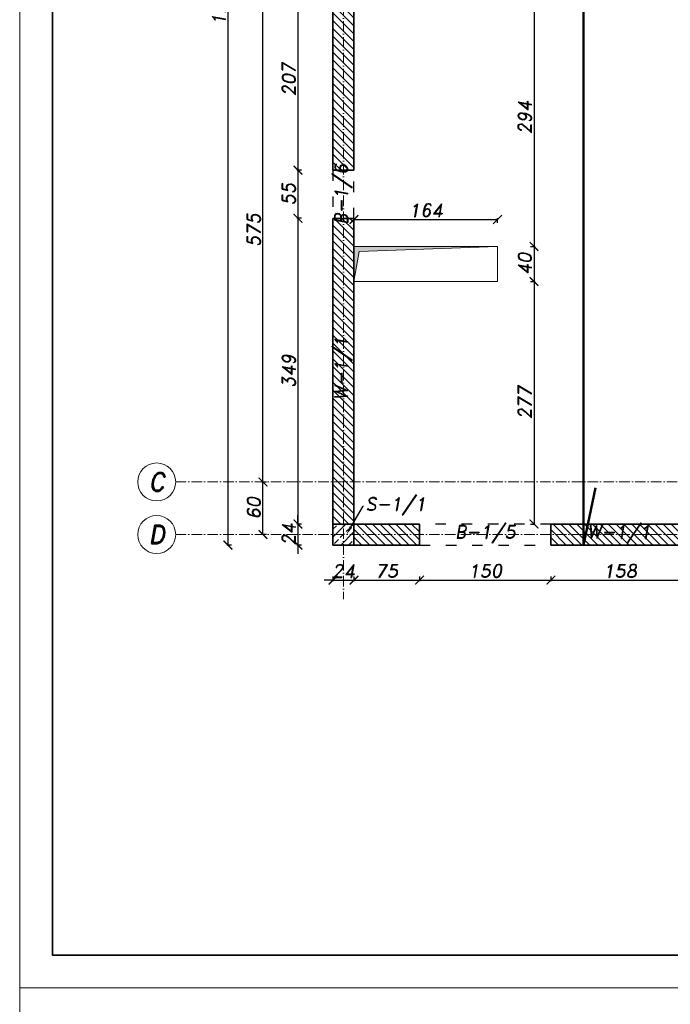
# Model space of a CAD drawing. Header units: millimetres. Extents: x 295948 to 312016, y 6878 to 18016.
# Tile 15 of 252: x 295948 to 296692, y 11314 to 12439. Entities that reach past the tile are written whole.
import ezdxf
from ezdxf import colors
from ezdxf.entities.mleader import LeaderData, LeaderLine
from ezdxf.math import Vec2, Vec3

# ---------------------------------------------------------------- set-up
doc = ezdxf.new("R2010")
doc.units = ezdxf.units.MM
doc.linetypes.add('ACAD_ISO03W100', pattern=[30, 12, -18])
doc.linetypes.add('ACAD_ISO10W100', pattern=[18, 12, -3, 0, -3])
for name, color, linetype, lineweight in [('konstrukcja', 3, 'Continuous', 35), ('konstrukcja wymiary', 1, 'Continuous', 13), ('kreskowanie', 253, 'Continuous', 0), ('linie widok', 2, 'Continuous', 18), ('opisy', 2, 'Continuous', 18), ('osie', 5, 'ACAD_ISO10W100', 13), ('zbrojenie', 4, 'Continuous', 50)]:
    doc.layers.add(name, color=color, linetype=linetype, lineweight=lineweight)
doc.layers.add('przerywane', color=6, linetype='ACAD_ISO03W100')
doc.styles.add('KONSTRUKCJA', font='romand.shx', dxfattribs={"oblique": 10})
doc.styles.get("Standard").update_dxf_attribs({"font": 'romand.shx', "oblique": 10})
doc.dimstyles.new('175', dxfattribs={"dimtxt": 15, "dimasz": 10, "dimexe": 1.25, "dimexo": 0.625, "dimgap": 3, "dimtad": 1, "dimdec": 0, "dimrnd": 0.5, "dimtxsty": 'KONSTRUKCJA', "dimblk": 'ARCHTICK', "dimcen": 2.5, "dimadec": 0, "dimazin": 0, "dimtfac": 1, "dimtdec": 0, "dimtix": 1, "dimtmove": 0, "dimatfit": 3, "dimfxl": 4, "dimfxlon": 1, "dimarcsym": 0})

# ---------------------------------------------------------------- blocks, each defined once
blk = doc.blocks.new('_ArchTick')
at = {"color": 0, "linetype": 'ByBlock', "lineweight": 13, "const_width": 0.15}
blk.add_lwpolyline([(-0.5, -0.5), (0.5, 0.5)], dxfattribs=at)
blk = doc.blocks.new('*D32')
at = {"layer": 'Defpoints', "color": 0, "transparency": 16777216}
for p in [(296330.4, 12473.8), (296266.4, 12266.8), (296306.4, 12266.8)]:
    blk.add_point(p, dxfattribs=at)
at = {"layer": 'konstrukcja wymiary', "color": 0, "lineweight": -2, "transparency": 16777216}
for p, q in [((296270.4, 12473.8), (296265.1, 12473.8)), ((296266.4, 12473.8), (296266.4, 12266.8)), ((296270.4, 12266.8), (296265.1, 12266.8))]:
    blk.add_line(p, q, dxfattribs=at)
at = {"layer": 'konstrukcja wymiary', "color": 0, "lineweight": -2, "transparency": 16777216, "xscale": 10, "yscale": 10, "zscale": 10}
for p, rotation in [((296266.4, 12473.8), 90), ((296266.4, 12266.8), 270)]:
    blk.add_blockref('_ArchTick', p, dxfattribs=dict(at, rotation=rotation))
at = {"layer": 'konstrukcja wymiary', "color": 0, "transparency": 16777216, "insert": (296255.9, 12370.3), "char_height": 15, "attachment_point": 5, "rotation": 90, "style": 'KONSTRUKCJA'}
blk.add_mtext('207', dxfattribs=at)
blk = doc.blocks.new('*D33')
at = {"layer": 'Defpoints', "color": 0, "transparency": 16777216}
for p in [(296306.4, 12266.8), (296266.4, 12211.9), (296306.4, 12211.9)]:
    blk.add_point(p, dxfattribs=at)
at = {"layer": 'konstrukcja wymiary', "color": 0, "lineweight": -2, "transparency": 16777216}
for p, q in [((296270.4, 12266.8), (296265.1, 12266.8)), ((296266.4, 12266.8), (296266.4, 12211.9)), ((296270.4, 12211.9), (296265.1, 12211.9))]:
    blk.add_line(p, q, dxfattribs=at)
at = {"layer": 'konstrukcja wymiary', "color": 0, "lineweight": -2, "transparency": 16777216, "xscale": 10, "yscale": 10, "zscale": 10}
for p, rotation in [((296266.4, 12266.8), 90), ((296266.4, 12211.9), 270)]:
    blk.add_blockref('_ArchTick', p, dxfattribs=dict(at, rotation=rotation))
at = {"layer": 'konstrukcja wymiary', "color": 0, "transparency": 16777216, "insert": (296255.9, 12239.4), "char_height": 15, "attachment_point": 5, "rotation": 90, "style": 'KONSTRUKCJA'}
blk.add_mtext('55', dxfattribs=at)
blk = doc.blocks.new('*D34')
at = {"layer": 'Defpoints', "color": 0, "transparency": 16777216}
for p in [(296306.4, 12211.9), (296266.4, 11862.8), (296330.4, 11862.8)]:
    blk.add_point(p, dxfattribs=at)
at = {"layer": 'konstrukcja wymiary', "color": 0, "lineweight": -2, "transparency": 16777216}
for p, q in [((296270.4, 12211.9), (296265.1, 12211.9)), ((296266.4, 12211.9), (296266.4, 11862.8)), ((296270.4, 11862.8), (296265.1, 11862.8))]:
    blk.add_line(p, q, dxfattribs=at)
at = {"layer": 'konstrukcja wymiary', "color": 0, "lineweight": -2, "transparency": 16777216, "xscale": 10, "yscale": 10, "zscale": 10}
for p, rotation in [((296266.4, 12211.9), 90), ((296266.4, 11862.8), 270)]:
    blk.add_blockref('_ArchTick', p, dxfattribs=dict(at, rotation=rotation))
at = {"layer": 'konstrukcja wymiary', "color": 0, "transparency": 16777216, "insert": (296255.9, 12037.4), "char_height": 15, "attachment_point": 5, "rotation": 90, "style": 'KONSTRUKCJA'}
blk.add_mtext('349', dxfattribs=at)
blk = doc.blocks.new('*D35')
at = {"layer": 'Defpoints', "color": 0, "transparency": 16777216}
for p in [(296330.4, 11862.8), (296266.4, 11838.8), (296306.4, 11838.8)]:
    blk.add_point(p, dxfattribs=at)
at = {"layer": 'konstrukcja wymiary', "color": 0, "lineweight": -2, "transparency": 16777216}
for p, q in [((296266.4, 11862.8), (296266.4, 11872.8)), ((296270.4, 11862.8), (296265.1, 11862.8)), ((296266.4, 11862.8), (296266.4, 11838.8)), ((296270.4, 11838.8), (296265.1, 11838.8)), ((296266.4, 11838.8), (296266.4, 11828.8))]:
    blk.add_line(p, q, dxfattribs=at)
at = {"layer": 'konstrukcja wymiary', "color": 0, "lineweight": -2, "transparency": 16777216, "xscale": 10, "yscale": 10, "zscale": 10}
for p, rotation in [((296266.4, 11862.8), 270), ((296266.4, 11838.8), 90)]:
    blk.add_blockref('_ArchTick', p, dxfattribs=dict(at, rotation=rotation))
at = {"layer": 'konstrukcja wymiary', "color": 0, "transparency": 16777216, "insert": (296255.9, 11850.8), "char_height": 15, "attachment_point": 5, "rotation": 90, "style": 'KONSTRUKCJA'}
blk.add_mtext('24', dxfattribs=at)
blk = doc.blocks.new('*D36')
at = {"layer": 'Defpoints', "color": 0, "transparency": 16777216}
for p in [(296226.4, 11910.8), (296306.4, 11910.8), (296306.4, 11850.8)]:
    blk.add_point(p, dxfattribs=at)
at = {"layer": 'konstrukcja wymiary', "color": 0, "lineweight": -2, "transparency": 16777216}
for p, q in [((296230.4, 11910.8), (296225.1, 11910.8)), ((296226.4, 11850.8), (296226.4, 11910.8)), ((296230.4, 11850.8), (296225.1, 11850.8))]:
    blk.add_line(p, q, dxfattribs=at)
at = {"layer": 'konstrukcja wymiary', "color": 0, "lineweight": -2, "transparency": 16777216, "xscale": 10, "yscale": 10, "zscale": 10}
for p, rotation in [((296226.4, 11910.8), 90), ((296226.4, 11850.8), 270)]:
    blk.add_blockref('_ArchTick', p, dxfattribs=dict(at, rotation=rotation))
at = {"layer": 'konstrukcja wymiary', "color": 0, "transparency": 16777216, "insert": (296215.9, 11880.8), "char_height": 15, "attachment_point": 5, "rotation": 90, "style": 'KONSTRUKCJA'}
blk.add_mtext('60', dxfattribs=at)
blk = doc.blocks.new('*D37')
at = {"layer": 'Defpoints', "color": 0, "transparency": 16777216}
for p in [(296226.4, 12485.8), (296306.4, 12485.8), (296306.4, 11910.8)]:
    blk.add_point(p, dxfattribs=at)
at = {"layer": 'konstrukcja wymiary', "color": 0, "lineweight": -2, "transparency": 16777216}
for p, q in [((296230.4, 12485.8), (296225.1, 12485.8)), ((296226.4, 11910.8), (296226.4, 12485.8)), ((296230.4, 11910.8), (296225.1, 11910.8))]:
    blk.add_line(p, q, dxfattribs=at)
at = {"layer": 'konstrukcja wymiary', "color": 0, "lineweight": -2, "transparency": 16777216, "xscale": 10, "yscale": 10, "zscale": 10}
for p, rotation in [((296226.4, 12485.8), 90), ((296226.4, 11910.8), 270)]:
    blk.add_blockref('_ArchTick', p, dxfattribs=dict(at, rotation=rotation))
at = {"layer": 'konstrukcja wymiary', "color": 0, "transparency": 16777216, "insert": (296215.9, 12198.3), "char_height": 15, "attachment_point": 5, "rotation": 90, "style": 'KONSTRUKCJA'}
blk.add_mtext('575', dxfattribs=at)
blk = doc.blocks.new('*D39')
at = {"layer": 'Defpoints', "color": 0, "transparency": 16777216}
for p in [(296306.4, 13077.8), (296186.4, 11838.8), (296306.4, 11838.8)]:
    blk.add_point(p, dxfattribs=at)
at = {"layer": 'konstrukcja wymiary', "color": 0, "lineweight": -2, "transparency": 16777216}
for p, q in [((296190.4, 13077.8), (296185.1, 13077.8)), ((296186.4, 13077.8), (296186.4, 11838.8)), ((296190.4, 11838.8), (296185.1, 11838.8))]:
    blk.add_line(p, q, dxfattribs=at)
at = {"layer": 'konstrukcja wymiary', "color": 0, "lineweight": -2, "transparency": 16777216, "xscale": 10, "yscale": 10, "zscale": 10}
for p, rotation in [((296186.4, 13077.8), 90), ((296186.4, 11838.8), 270)]:
    blk.add_blockref('_ArchTick', p, dxfattribs=dict(at, rotation=rotation))
at = {"layer": 'konstrukcja wymiary', "color": 0, "transparency": 16777216, "insert": (296175.9, 12458.3), "char_height": 15, "attachment_point": 5, "rotation": 90, "style": 'KONSTRUKCJA'}
blk.add_mtext('1239', dxfattribs=at)
blk = doc.blocks.new('*D40')
at = {"layer": 'Defpoints', "color": 0, "transparency": 16777216}
for p in [(296306.4, 11838.8), (296330.4, 11838.8), (296330.4, 11798.8)]:
    blk.add_point(p, dxfattribs=at)
at = {"layer": 'konstrukcja wymiary', "color": 0, "lineweight": -2, "transparency": 16777216}
for p, q in [((296306.4, 11798.8), (296296.4, 11798.8)), ((296306.4, 11802.8), (296306.4, 11797.6)), ((296306.4, 11798.8), (296330.4, 11798.8)), ((296330.4, 11802.8), (296330.4, 11797.6)), ((296330.4, 11798.8), (296340.4, 11798.8))]:
    blk.add_line(p, q, dxfattribs=at)
at = {"layer": 'konstrukcja wymiary', "color": 0, "lineweight": -2, "transparency": 16777216, "xscale": 10, "yscale": 10, "zscale": 10}
blk.add_blockref('_ArchTick', (296306.4, 11798.8), dxfattribs=at)
at = {"layer": 'konstrukcja wymiary', "color": 0, "lineweight": -2, "transparency": 16777216, "xscale": 10, "yscale": 10, "zscale": 10, "rotation": 180}
blk.add_blockref('_ArchTick', (296330.4, 11798.8), dxfattribs=at)
at = {"layer": 'konstrukcja wymiary', "color": 0, "transparency": 16777216, "insert": (296318.4, 11809.3), "char_height": 15, "attachment_point": 5, "style": 'KONSTRUKCJA'}
blk.add_mtext('24', dxfattribs=at)
blk = doc.blocks.new('*D41')
at = {"layer": 'Defpoints', "color": 0, "transparency": 16777216}
for p in [(296330.4, 11838.8), (296405.4, 11838.8), (296405.4, 11798.8)]:
    blk.add_point(p, dxfattribs=at)
at = {"layer": 'konstrukcja wymiary', "color": 0, "lineweight": -2, "transparency": 16777216}
for p, q in [((296330.4, 11802.8), (296330.4, 11797.6)), ((296330.4, 11798.8), (296405.4, 11798.8)), ((296405.4, 11802.8), (296405.4, 11797.6))]:
    blk.add_line(p, q, dxfattribs=at)
at = {"layer": 'konstrukcja wymiary', "color": 0, "lineweight": -2, "transparency": 16777216, "xscale": 10, "yscale": 10, "zscale": 10, "rotation": 180}
blk.add_blockref('_ArchTick', (296330.4, 11798.8), dxfattribs=at)
at = {"layer": 'konstrukcja wymiary', "color": 0, "lineweight": -2, "transparency": 16777216, "xscale": 10, "yscale": 10, "zscale": 10}
blk.add_blockref('_ArchTick', (296405.4, 11798.8), dxfattribs=at)
at = {"layer": 'konstrukcja wymiary', "color": 0, "transparency": 16777216, "insert": (296367.9, 11809.3), "char_height": 15, "attachment_point": 5, "style": 'KONSTRUKCJA'}
blk.add_mtext('75', dxfattribs=at)
blk = doc.blocks.new('*D42')
at = {"layer": 'Defpoints', "color": 0, "transparency": 16777216}
for p in [(296405.4, 11838.8), (296555.4, 11838.8), (296555.4, 11798.8)]:
    blk.add_point(p, dxfattribs=at)
at = {"layer": 'konstrukcja wymiary', "color": 0, "lineweight": -2, "transparency": 16777216}
for p, q in [((296405.4, 11802.8), (296405.4, 11797.6)), ((296405.4, 11798.8), (296555.4, 11798.8)), ((296555.4, 11802.8), (296555.4, 11797.6))]:
    blk.add_line(p, q, dxfattribs=at)
at = {"layer": 'konstrukcja wymiary', "color": 0, "lineweight": -2, "transparency": 16777216, "xscale": 10, "yscale": 10, "zscale": 10, "rotation": 180}
blk.add_blockref('_ArchTick', (296405.4, 11798.8), dxfattribs=at)
at = {"layer": 'konstrukcja wymiary', "color": 0, "lineweight": -2, "transparency": 16777216, "xscale": 10, "yscale": 10, "zscale": 10}
blk.add_blockref('_ArchTick', (296555.4, 11798.8), dxfattribs=at)
at = {"layer": 'konstrukcja wymiary', "color": 0, "transparency": 16777216, "insert": (296480.4, 11809.3), "char_height": 15, "attachment_point": 5, "style": 'KONSTRUKCJA'}
blk.add_mtext('150', dxfattribs=at)
blk = doc.blocks.new('*D43')
at = {"layer": 'Defpoints', "color": 0, "transparency": 16777216}
for p in [(296555.4, 11838.8), (296713.4, 11838.8), (296713.4, 11798.8)]:
    blk.add_point(p, dxfattribs=at)
at = {"layer": 'konstrukcja wymiary', "color": 0, "lineweight": -2, "transparency": 16777216}
for p, q in [((296555.4, 11802.8), (296555.4, 11797.6)), ((296555.4, 11798.8), (296713.4, 11798.8)), ((296713.4, 11802.8), (296713.4, 11797.6))]:
    blk.add_line(p, q, dxfattribs=at)
at = {"layer": 'konstrukcja wymiary', "color": 0, "lineweight": -2, "transparency": 16777216, "xscale": 10, "yscale": 10, "zscale": 10, "rotation": 180}
blk.add_blockref('_ArchTick', (296555.4, 11798.8), dxfattribs=at)
at = {"layer": 'konstrukcja wymiary', "color": 0, "lineweight": -2, "transparency": 16777216, "xscale": 10, "yscale": 10, "zscale": 10}
blk.add_blockref('_ArchTick', (296713.4, 11798.8), dxfattribs=at)
at = {"layer": 'konstrukcja wymiary', "color": 0, "transparency": 16777216, "insert": (296634.4, 11809.3), "char_height": 15, "attachment_point": 5, "style": 'KONSTRUKCJA'}
blk.add_mtext('158', dxfattribs=at)
blk = doc.blocks.new('*D578')
at = {"layer": 'Defpoints', "color": 0, "transparency": 16777216}
for p in [(296494.4, 12210.6), (296330.4, 12179.8), (296494.4, 12179.8)]:
    blk.add_point(p, dxfattribs=at)
at = {"layer": 'konstrukcja wymiary', "color": 0, "lineweight": -2, "transparency": 16777216}
for p, q in [((296330.4, 12206.6), (296330.4, 12211.9)), ((296330.4, 12210.6), (296494.4, 12210.6)), ((296494.4, 12206.6), (296494.4, 12211.9))]:
    blk.add_line(p, q, dxfattribs=at)
at = {"layer": 'konstrukcja wymiary', "color": 0, "lineweight": -2, "transparency": 16777216, "xscale": 10, "yscale": 10, "zscale": 10, "rotation": 180}
blk.add_blockref('_ArchTick', (296330.4, 12210.6), dxfattribs=at)
at = {"layer": 'konstrukcja wymiary', "color": 0, "lineweight": -2, "transparency": 16777216, "xscale": 10, "yscale": 10, "zscale": 10}
blk.add_blockref('_ArchTick', (296494.4, 12210.6), dxfattribs=at)
at = {"layer": 'konstrukcja wymiary', "color": 0, "transparency": 16777216, "insert": (296412.4, 12221.1), "char_height": 15, "attachment_point": 5, "style": 'KONSTRUKCJA'}
blk.add_mtext('164', dxfattribs=at)
blk = doc.blocks.new('*D579')
at = {"layer": 'Defpoints', "color": 0, "transparency": 16777216}
for p in [(296330.4, 12473.8), (296494.4, 12179.8), (296536.1, 12179.8)]:
    blk.add_point(p, dxfattribs=at)
at = {"layer": 'konstrukcja wymiary', "color": 0, "lineweight": -2, "transparency": 16777216}
for p, q in [((296532.1, 12473.8), (296537.4, 12473.8)), ((296536.1, 12473.8), (296536.1, 12179.8)), ((296532.1, 12179.8), (296537.4, 12179.8))]:
    blk.add_line(p, q, dxfattribs=at)
at = {"layer": 'konstrukcja wymiary', "color": 0, "lineweight": -2, "transparency": 16777216, "xscale": 10, "yscale": 10, "zscale": 10}
for p, rotation in [((296536.1, 12473.8), 90), ((296536.1, 12179.8), 270)]:
    blk.add_blockref('_ArchTick', p, dxfattribs=dict(at, rotation=rotation))
at = {"layer": 'konstrukcja wymiary', "color": 0, "transparency": 16777216, "insert": (296525.6, 12326.8), "char_height": 15, "attachment_point": 5, "rotation": 90, "style": 'KONSTRUKCJA'}
blk.add_mtext('294', dxfattribs=at)
blk = doc.blocks.new('*D580')
at = {"layer": 'Defpoints', "color": 0, "transparency": 16777216}
for p in [(296494.4, 12179.8), (296494.4, 12139.8), (296536.1, 12139.8)]:
    blk.add_point(p, dxfattribs=at)
at = {"layer": 'konstrukcja wymiary', "color": 0, "lineweight": -2, "transparency": 16777216}
for p, q in [((296532.1, 12179.8), (296537.4, 12179.8)), ((296536.1, 12179.8), (296536.1, 12139.8)), ((296532.1, 12139.8), (296537.4, 12139.8))]:
    blk.add_line(p, q, dxfattribs=at)
at = {"layer": 'konstrukcja wymiary', "color": 0, "lineweight": -2, "transparency": 16777216, "xscale": 10, "yscale": 10, "zscale": 10}
for p, rotation in [((296536.1, 12179.8), 90), ((296536.1, 12139.8), 270)]:
    blk.add_blockref('_ArchTick', p, dxfattribs=dict(at, rotation=rotation))
at = {"layer": 'konstrukcja wymiary', "color": 0, "transparency": 16777216, "insert": (296525.6, 12159.8), "char_height": 15, "attachment_point": 5, "rotation": 90, "style": 'KONSTRUKCJA'}
blk.add_mtext('40', dxfattribs=at)
blk = doc.blocks.new('*D581')
at = {"layer": 'Defpoints', "color": 0, "transparency": 16777216}
for p in [(296494.4, 12139.8), (296367.9, 11862.8), (296536.1, 11862.8)]:
    blk.add_point(p, dxfattribs=at)
at = {"layer": 'konstrukcja wymiary', "color": 0, "lineweight": -2, "transparency": 16777216}
for p, q in [((296532.1, 12139.8), (296537.4, 12139.8)), ((296536.1, 12139.8), (296536.1, 11862.8)), ((296532.1, 11862.8), (296537.4, 11862.8))]:
    blk.add_line(p, q, dxfattribs=at)
at = {"layer": 'konstrukcja wymiary', "color": 0, "lineweight": -2, "transparency": 16777216, "xscale": 10, "yscale": 10, "zscale": 10}
for p, rotation in [((296536.1, 12139.8), 90), ((296536.1, 11862.8), 270)]:
    blk.add_blockref('_ArchTick', p, dxfattribs=dict(at, rotation=rotation))
at = {"layer": 'konstrukcja wymiary', "color": 0, "transparency": 16777216, "insert": (296525.6, 12001.3), "char_height": 15, "attachment_point": 5, "rotation": 90, "style": 'KONSTRUKCJA'}
blk.add_mtext('277', dxfattribs=at)

msp = doc.modelspace()

# ---------------------------------------------------------------- hatches: boundary and pattern name
at = {"layer": 'konstrukcja wymiary'}
h = msp.add_hatch(color=256, dxfattribs=at)
h.dxf.hatch_style = 1
h.paths.add_polyline_path([(296336.43, 12174.074), (296330.362, 12139.843), (296330.362, 12179.843), (296494.362, 12179.843)])
at = {"layer": 'kreskowanie'}
h = msp.add_hatch(dxfattribs=at)
h.set_pattern_fill('ANSI31', color=256, scale=2, angle=90, style=0)
h.set_pattern_definition([(135, (0, -60), (-4.49012806, -4.49012806), [])])
h.paths.add_polyline_path([(296438.362, 13077.843), (296330.362, 13077.843), (296330.362, 13053.842), (296438.362, 13053.842)])
h.paths.add_polyline_path([(296823.362, 13077.843), (296618.362, 13077.843), (296618.362, 13053.842), (296726.362, 13053.842), (296726.362, 12497.843), (296706.362, 12497.843), (296706.362, 12473.843), (296926.362, 12473.843), (296926.362, 12453.843), (296950.362, 12453.843), (296950.362, 12473.843), (297075.362, 12473.843), (297075.362, 12497.843), (296750.362, 12497.843), (296750.362, 13053.842), (296823.362, 13053.842)])
h.paths.add_polyline_path([(297148.362, 13077.843), (296983.362, 13077.843), (296983.362, 13053.842), (297148.362, 13053.842), (297148.362, 13053.842)])
h.paths.add_polyline_path([(297413.362, 13077.843), (297248.362, 13077.843), (297248.362, 13053.842), (297346.362, 13053.842), (297346.362, 12779.943), (297370.362, 12779.943), (297370.362, 13053.842), (297413.362, 13053.842)])
h.paths.add_polyline_path([(297778.362, 13077.843), (297573.362, 13077.843), (297573.362, 13053.842), (297646.362, 13053.842), (297646.362, 12497.843), (297626.362, 12497.843), (297626.362, 12473.843), (297690.362, 12473.843), (297690.362, 12497.843), (297670.362, 12497.843), (297670.362, 13053.842), (297778.362, 13053.842)])
h.paths.add_polyline_path([(298066.362, 13077.843), (297958.362, 13077.843), (297958.362, 13053.842), (298066.362, 13053.842)])
h.paths.add_polyline_path([(296616.362, 12497.843), (296330.362, 12497.843), (296330.362, 13053.842), (296306.362, 13053.842), (296306.362, 12266.843), (296330.362, 12266.858), (296330.362, 12473.843), (296616.362, 12473.843)])
h.paths.add_polyline_path([(297536.362, 12497.843), (297430.362, 12497.843), (297430.362, 12779.943), (297370.362, 12779.943), (297370.362, 12755.943), (297406.362, 12755.943), (297406.362, 12497.843), (297175.362, 12497.843), (297175.362, 12473.843), (297446.362, 12473.843), (297446.362, 12458.843), (297470.362, 12458.843), (297470.362, 12473.843), (297536.362, 12473.843)])
h.paths.add_polyline_path([(298090.362, 13053.842), (298066.362, 13053.842), (298066.362, 12497.843), (297780.362, 12497.843), (297780.362, 12473.843), (298066.478, 12473.843), (298066.478, 12266.843), (298090.362, 12266.843)])
h.paths.add_polyline_path([(297841.362, 11862.843), (297683.362, 11862.843), (297683.362, 11838.843), (297841.362, 11838.843)])
h.paths.add_polyline_path([(298066.362, 11862.843), (297991.362, 11862.843), (297991.362, 11838.843), (298066.362, 11838.843)])
h.paths.add_polyline_path([(298090.362, 12211.843), (298066.478, 12211.843), (298066.362, 11862.843), (298090.362, 11862.843)])
h.paths.add_polyline_path([(297533.362, 11862.843), (297470.362, 11862.843), (297470.362, 11838.843), (297533.362, 11838.843)])
h.paths.add_polyline_path([(297470.362, 11982.843), (297446.362, 11982.843), (297446.362, 11922.843), (297408.362, 11922.843), (297408.362, 11898.843), (297446.362, 11898.843), (297446.362, 11862.843), (297470.362, 11862.843)])
h.paths.add_polyline_path([(297470.362, 12358.843), (297446.362, 12358.843), (297446.362, 12306.843), (297408.362, 12306.843), (297408.362, 12282.843), (297446.362, 12282.843), (297446.362, 12092.843), (297470.362, 12092.843)])
h.paths.add_polyline_path([(297258.362, 11922.843), (296950.362, 11922.843), (296950.362, 12353.843), (296926.362, 12353.843), (296926.362, 11862.843), (296950.362, 11862.843), (296950.362, 11898.843), (297258.362, 11898.843)])
h.paths.add_polyline_path([(296926.362, 11862.843), (296863.362, 11862.843), (296863.362, 11838.843), (296926.362, 11838.843)])
h.paths.add_polyline_path([(296713.362, 11862.843), (296555.362, 11862.843), (296555.362, 11838.843), (296713.362, 11838.843)])
h.paths.add_polyline_path([(296405.362, 11862.843), (296330.362, 11862.843), (296330.362, 11838.843), (296405.362, 11838.843)])
h.paths.add_polyline_path([(296330.362, 12211.858), (296306.362, 12211.858), (296306.362, 11862.843), (296330.362, 11862.843)])
h = msp.add_hatch(dxfattribs=at)
h.set_pattern_fill('ANSI33', color=256, scale=2, style=0)
h.set_pattern_definition([(45, (0, -1275), (-8.9802561, 8.9802561), []), (45, (8.98, -1275), (-8.9802561, 8.9802561), [6.35, -3.175])])
h.paths.add_polyline_path([(296330.362, 11838.843), (296306.362, 11838.843), (296306.362, 11862.843), (296330.362, 11862.843)])

# ---------------------------------------------------------------- linework, layer by layer
at = {"layer": 'konstrukcja'}
for p, q in [((296306.362, 13077.843), (296306.362, 12266.843)), ((296330.362, 12266.858), (296330.362, 12473.843)), ((296306.362, 12266.843), (296330.362, 12266.858)), ((296306.362, 11838.843), (296306.362, 12211.858)), ((296306.362, 12211.858), (296330.362, 12211.858)), ((296330.362, 12211.858), (296330.362, 11862.843)), ((296330.362, 11862.843), (296405.362, 11862.843)), ((296405.362, 11862.843), (296405.362, 11838.843)), ((296405.362, 11838.843), (296306.362, 11838.843))]:
    msp.add_line(p, q, dxfattribs=at)
for points in [[(295985.908, 13523.187), (299060.908, 13523.187), (299060.908, 11370.687), (295985.908, 11370.687)], [(296330.362, 11862.843), (296306.362, 11862.843), (296306.362, 11838.843), (296330.362, 11838.843)], [(296555.362, 11838.843), (296713.362, 11838.843), (296713.362, 11862.843), (296555.362, 11862.843)]]:
    msp.add_lwpolyline(points, close=True, dxfattribs=at)
at = {"layer": 'konstrukcja wymiary'}
for points in [[(295948.408, 13560.687), (299098.408, 13560.687), (299098.408, 11333.187), (295948.408, 11333.187)], [(296336.43, 12174.074), (296330.362, 12139.843), (296330.362, 12179.843), (296494.362, 12179.843)], [(295948.408, 11333.187), (299098.408, 11333.187), (299098.408, 9105.687), (295948.408, 9105.687)]]:
    msp.add_lwpolyline(points, close=True, dxfattribs=at)
at = {"layer": 'linie widok'}
msp.add_lwpolyline([(296494.362, 12139.843), (296330.362, 12139.843), (296330.362, 12179.843), (296494.362, 12179.843)], close=True, dxfattribs=at)
at = {"layer": 'opisy'}
for centre in [(296104.945, 11910.843), (296104.945, 11850.843)]:
    msp.add_circle(centre, 21.7, dxfattribs=at)
at = {"layer": 'osie'}
for p, q in [((296318.362, 13396.288), (296318.362, 11777.108)), ((296126.645, 11910.843), (298155.44, 11910.843)), ((296126.645, 11850.843), (298155.44, 11850.843))]:
    msp.add_line(p, q, dxfattribs=at)
at = {"layer": 'przerywane'}
for p, q in [((296306.362, 12266.843), (296306.362, 12211.858)), ((296330.362, 12211.843), (296330.362, 12266.858)), ((296555.362, 11862.843), (296405.362, 11862.843)), ((296405.362, 11838.843), (296555.362, 11838.843))]:
    msp.add_line(p, q, dxfattribs=at)
at = {"layer": 'zbrojenie'}
for p, q in [((296592.713, 11838.843), (296592.713, 13077.843)), ((296606.175, 11904.106), (296592.713, 11838.843))]:
    msp.add_line(p, q, dxfattribs=at)

# ---------------------------------------------------------------- texts
at = {"layer": 'opisy', "char_height": 15, "attachment_point": 5, "rotation": 90}
for s, insert in [('B-1/6', (296318.362, 12239.35)), ('W-1/1', (296318.362, 12040.325))]:
    msp.add_mtext(s, dxfattribs=dict(at, insert=insert))
at = {"layer": 'opisy', "char_height": 21, "width": 6.92519, "attachment_point": 5}
for s, insert in [('C', (296104.945, 11910.843)), ('D', (296104.945, 11850.843))]:
    msp.add_mtext(s, dxfattribs=dict(at, insert=insert))
at = {"layer": 'opisy', "char_height": 15, "attachment_point": 5}
for s, insert in [('B-1/5', (296480.362, 11851.343)), ('W-1/1', (296633.025, 11851.343))]:
    msp.add_mtext(s, dxfattribs=dict(at, insert=insert))

# ---------------------------------------------------------------- dimensions: what is measured, and where the dimension line sits
at = {"layer": 'konstrukcja wymiary'}
for base, p1, p2, picture, middle in [((296186.362, 11838.843), (296306.362, 13077.843), (296306.362, 11838.843), '*D39', (296175.862, 12458.343)), ((296536.146, 12179.843), (296330.362, 12473.843), (296494.362, 12179.843), '*D579', (296525.646, 12326.843)), ((296226.362, 11910.843), (296306.362, 11850.843), (296306.362, 11910.843), '*D36', (296215.862, 11880.843))]:
    dim = msp.add_linear_dim(base=base, p1=p1, p2=p2, angle=90, dimstyle='175', dxfattribs=at)
    dim.commit()
    dim.dimension.update_dxf_attribs({"geometry": picture, "text_midpoint": middle})
for base, p1, p2, picture, middle in [((296226.362, 12485.843), (296306.362, 11910.843), (296306.362, 12485.843), '*D37', (296215.862, 12198.343)), ((296266.362, 12266.843), (296330.362, 12473.843), (296306.362, 12266.843), '*D32', (296255.862, 12370.343)), ((296266.362, 12211.858), (296306.362, 12266.843), (296306.362, 12211.858), '*D33', (296255.862, 12239.35)), ((296266.362, 11862.843), (296306.362, 12211.858), (296330.362, 11862.843), '*D34', (296255.862, 12037.35)), ((296536.146, 12139.843), (296494.362, 12179.843), (296494.362, 12139.843), '*D580', (296525.646, 12159.843)), ((296536.146, 11862.843), (296494.362, 12139.843), (296367.862, 11862.843), '*D581', (296525.646, 12001.343)), ((296266.362, 11838.843), (296330.362, 11862.843), (296306.362, 11838.843), '*D35', (296255.862, 11850.843))]:
    dim = msp.add_linear_dim(base=base, p1=p1, p2=p2, angle=90, dimstyle='175', override={"dimtmove": 1}, dxfattribs=at)
    dim.commit()
    dim.dimension.update_dxf_attribs({"geometry": picture, "text_midpoint": middle})
for base, p1, p2, picture, middle in [((296494.362, 12210.611), (296330.362, 12179.843), (296494.362, 12179.843), '*D578', (296412.362, 12221.111)), ((296330.362, 11798.843), (296306.362, 11838.843), (296330.362, 11838.843), '*D40', (296318.362, 11809.343))]:
    dim = msp.add_linear_dim(base=base, p1=p1, p2=p2, dimstyle='175', dxfattribs=at)
    dim.commit()
    dim.dimension.update_dxf_attribs({"geometry": picture, "text_midpoint": middle})
for base, p1, p2, picture, middle in [((296405.362, 11798.843), (296330.362, 11838.843), (296405.362, 11838.843), '*D41', (296367.862, 11809.343)), ((296555.362, 11798.843), (296405.362, 11838.843), (296555.362, 11838.843), '*D42', (296480.362, 11809.343)), ((296713.362, 11798.843), (296555.362, 11838.843), (296713.362, 11838.843), '*D43', (296634.362, 11809.343))]:
    dim = msp.add_linear_dim(base=base, p1=p1, p2=p2, dimstyle='175', override={"dimtmove": 1}, dxfattribs=at)
    dim.commit()
    dim.dimension.update_dxf_attribs({"geometry": picture, "text_midpoint": middle})

# ---------------------------------------------------------------- leaders
at = {"layer": 'opisy'}
ml = msp.add_multileader_mtext('Standard', dxfattribs=at)
ml.set_content('S-1/1', color=256, style='KONSTRUKCJA')
ml.set_leader_properties()
ml.build(insert=Vec2(0, 0))
ml.multileader.update_dxf_attribs({"dogleg_length": 0.36, "arrow_head_size": 10})
ctx = ml.context
ctx.base_point, ctx.char_height, ctx.arrow_head_size, ctx.landing_gap_size, ctx.plane_origin = Vec3(296341.409, 11883.158), 15, 10, 1.98, Vec3(296404.66, 11871.761)
notes = []
notes.append((ctx, [(0, (1, 1, 0), (296341.049, 11883.158), (1, 0), 0.36, [(0, [(296321.776, 11850.842)], 0, [])])]))
ctx.mtext.insert, ctx.mtext.flow_direction = Vec3(296343.389, 11893.158), 5
for ctx, leaders in notes:
    for number, flags, end, landing, length, lines in leaders:
        leader = LeaderData()
        leader.index, (leader.has_last_leader_line, leader.has_dogleg_vector, leader.attachment_direction) = number, flags
        leader.last_leader_point, leader.dogleg_vector, leader.dogleg_length = Vec3(end), Vec3(landing), length
        for number, points, colour, breaks in lines:
            line = LeaderLine()
            line.index, line.vertices, line.color, line.breaks = number, Vec3.list(points), colors.encode_raw_color(colour), breaks
            leader.lines.append(line)
        ctx.leaders.append(leader)

doc.saveas('drawing.dxf')
